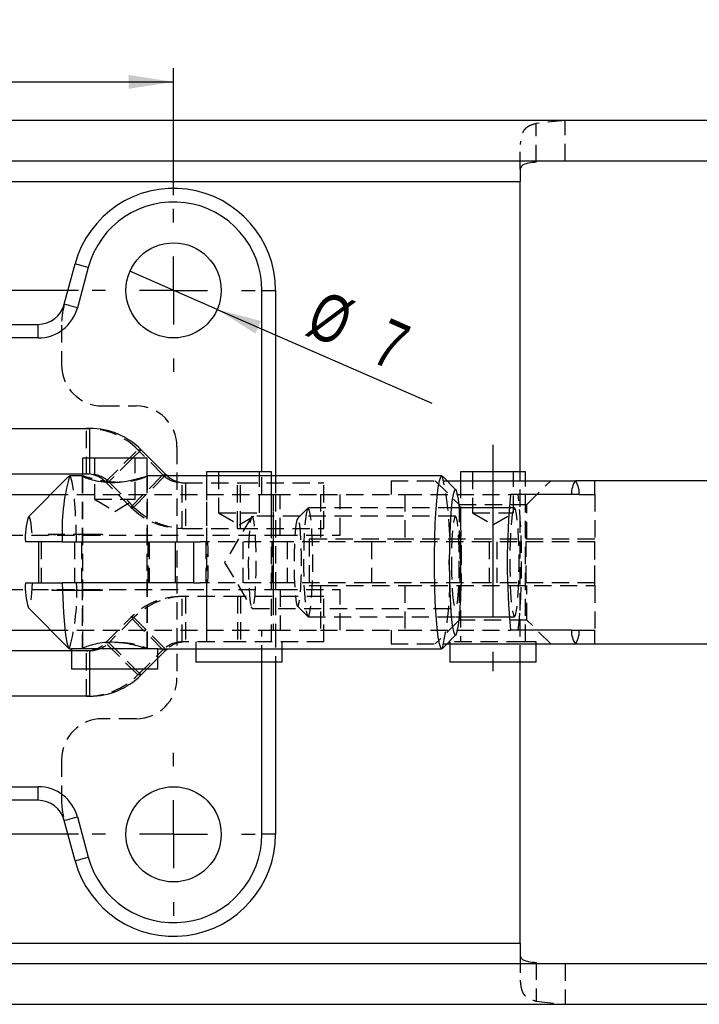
# Model space of a CAD drawing. Extents: x 27 to 362, y 20 to 287.
# Tile 4 of 11: x 150 to 200, y 108 to 181. Entities that reach past the tile are written whole.
import ezdxf

# ---------------------------------------------------------------- set-up
doc = ezdxf.new("R2010")
doc.units = 0
doc.linetypes.add('CENTERX2', pattern=[20.32, 12.7, -2.54, 2.54, -2.54])
doc.linetypes.add('HIDDEN', pattern=[1.905, 1.27, -0.635])
doc.layers.get('0').update_dxf_attribs({"linetype": 'CONTINUOUS'})
doc.styles.add('SLDTEXTSTYLE0', font='TXT', dxfattribs={"width": 0.75})
doc.dimstyles.new('SLDDIMSTYLE3', dxfattribs={"dimtxt": 3.5, "dimasz": 3.302, "dimexe": 0, "dimexo": 0.0625, "dimgap": 0.875, "dimtad": 1, "dimdec": 3, "dimrnd": 1e-09, "dimzin": 12, "dimtxsty": 'SLDTEXTSTYLE0', "dimsah": 1, "dimcen": 0.09, "dimazin": 3, "dimtfac": 1, "dimtdec": 3, "dimtofl": 0, "dimtmove": 0, "dimatfit": 3, "dimtolj": 1, "dimtzin": 12})
doc.dimstyles.new('SLDDIMSTYLE4', dxfattribs={"dimtxt": 3.5, "dimasz": 3.302, "dimexe": 0, "dimexo": 0.0625, "dimgap": 0.875, "dimtad": 1, "dimdec": 3, "dimrnd": 1e-09, "dimzin": 12, "dimtxsty": 'SLDTEXTSTYLE0', "dimblk1": 'NONE', "dimsah": 1, "dimcen": 0, "dimazin": 3, "dimtfac": 1, "dimtdec": 3, "dimtmove": 0, "dimatfit": 3, "dimtolj": 1, "dimtzin": 12})

# ---------------------------------------------------------------- blocks, each defined once
blk = doc.blocks.new('_D_7')
at = {"color": 179, "linetype": 'CONTINUOUS'}
for p, q in [((126.561, 167.82), (126.561, 177.149)), ((161.561, 167.82), (161.561, 177.149)), ((126.561, 176.149), (161.561, 176.149))]:
    blk.add_line(p, q, dxfattribs=at)
for points in [[(126.561, 176.149), (129.863, 175.641), (129.863, 176.657)], [(161.561, 176.149), (158.259, 176.657), (158.259, 175.641)]]:
    blk.add_solid(points, dxfattribs=at)
at = {"color": 179, "linetype": 'CONTINUOUS', "insert": (139.384, 180.661, -41.816), "char_height": 3.5, "attachment_point": 1, "style": 'SLDTEXTSTYLE0'}
blk.add_mtext('35', dxfattribs=at)
blk = doc.blocks.new('_D_8')
at = {"color": 179, "linetype": 'CONTINUOUS'}
for p, q in [((154.561, 160.82), (103.596, 160.82)), ((104.596, 160.82), (104.596, 120.82)), ((154.561, 120.82), (103.596, 120.82))]:
    blk.add_line(p, q, dxfattribs=at)
for points in [[(104.596, 160.82), (104.088, 157.518), (105.104, 157.518)], [(104.596, 120.82), (105.104, 124.122), (104.088, 124.122)]]:
    blk.add_solid(points, dxfattribs=at)
at = {"color": 179, "linetype": 'CONTINUOUS', "insert": (100.085, 151.045, -41.816), "char_height": 3.5, "attachment_point": 1, "rotation": 90, "style": 'SLDTEXTSTYLE0'}
blk.add_mtext('40', dxfattribs=at)
blk = doc.blocks.new('_D_9')
at = {"color": 179, "linetype": 'CONTINUOUS'}
for q in [(158.353, 162.22), (180.566, 152.525)]:
    blk.add_line((164.769, 159.42), q, dxfattribs=at)
blk.add_solid([(164.769, 159.42), (167.592, 157.633), (167.998, 158.565)], dxfattribs=at)
at = {"color": 179, "linetype": 'CONTINUOUS', "char_height": 3.5, "attachment_point": 1, "rotation": 336.42097, "style": 'SLDTEXTSTYLE0'}
for s, insert in [('%%c', (172.539, 160.903, -41.816)), ('7', (177.398, 158.841, -41.816))]:
    blk.add_mtext(s, dxfattribs=dict(at, insert=insert))
blk = doc.blocks.new('_NONE')
blk = doc.blocks.new('SW_CENTERMARKSYMBOL_5')
at = {"color": 0, "linetype": 'CONTINUOUS'}
for p, q in [((0, 5), (0, 6)), ((0, 0), (0, 2.5)), ((-5, 0), (-6, 0)), ((0, 0), (-2.5, 0)), ((0, 0), (0, -2.5)), ((0, 0), (2.5, 0)), ((5, 0), (6, 0)), ((0, -5), (0, -6))]:
    blk.add_line(p, q, dxfattribs=at)
blk = doc.blocks.new('SW_CENTERMARKSYMBOL_8')
at = {"color": 0, "linetype": 'CONTINUOUS'}
for p, q in [((0, 5), (0, 6)), ((0, 0), (0, 2.5)), ((-5, 0), (-6, 0)), ((0, 0), (-2.5, 0)), ((0, 0), (0, -2.5)), ((0, 0), (2.5, 0)), ((5, 0), (6, 0)), ((0, -5), (0, -6))]:
    blk.add_line(p, q, dxfattribs=at)

msp = doc.modelspace()

# ---------------------------------------------------------------- linework, layer by layer
at = {"color": 7, "linetype": 'CONTINUOUS'}
for p, q in [((251.2933, 173.3198), (118.2477, 173.3198)), ((242.4886, 170.3198), (118.2477, 170.3198)), ((187.0611, 169.7243), (187.0611, 168.8198)), ((117.0611, 168.8198), (187.0611, 168.8198)), ((187.0611, 147.4698), (187.0611, 168.8198)), ((153.5239, 159.8022), (154.3167, 162.761)), ((155.2826, 162.5022), (154.4898, 159.5434)), ((168.0611, 160.8198), (169.0611, 160.8198)), ((169.0611, 160.8198), (169.0611, 147.1698)), ((136.5302, 158.3198), (151.592, 158.3198)), ((151.592, 157.3198), (151.592, 158.3198)), ((151.592, 157.3198), (136.5302, 157.3198)), ((137.7943, 150.6698), (155.3848, 150.6698)), ((154.8557, 148.4698), (154.8557, 147.1666)), ((159.6182, 148.4698), (154.8557, 148.4698)), ((159.1672, 149.1029), (161.0141, 147.2556)), ((159.6182, 147.1698), (159.6182, 148.4698)), ((137.7943, 147.3198), (154.8557, 147.3198)), ((153.853, 147.1467), (150.8857, 144.1576)), ((154.8557, 147.1698), (153.8991, 147.1698)), ((181.2996, 147.1698), (159.6096, 147.1698)), ((161.1054, 147.1698), (161.0141, 147.2556)), ((163.996, 147.4698), (163.996, 147.1698)), ((168.7585, 147.4698), (163.996, 147.4698)), ((168.7585, 147.1698), (168.7585, 147.4698)), ((182.3347, 146.1503), (181.3456, 147.1467)), ((182.6807, 147.4698), (182.6807, 146.8198)), ((186.7575, 147.4698), (182.6807, 147.4698)), ((187.4432, 147.4698), (186.7575, 147.4698)), ((187.4432, 146.8198), (187.4432, 147.4698)), ((181.6701, 146.8198), (191.1255, 146.8198)), ((238.0049, 146.8198), (191.1255, 146.8198)), ((135.4663, 145.8198), (152.5358, 145.8198)), ((190.8436, 145.8198), (186.3599, 145.8198)), ((186.2616, 144.8198), (182.2959, 144.8198)), ((153.3746, 142.3198), (150.6553, 142.3198)), ((151.6272, 142.3198), (151.6272, 139.3198)), ((153.3746, 142.3198), (163.0395, 142.3198)), ((161.6692, 142.3198), (161.6692, 139.3198)), ((163.0395, 139.3198), (153.3746, 139.3198)), ((150.8857, 137.4821), (153.853, 134.493)), ((182.2959, 136.8198), (186.2616, 136.8198)), ((135.4663, 135.8198), (152.5358, 135.8198)), ((181.3456, 134.493), (182.3347, 135.4893)), ((190.8436, 135.8198), (186.3599, 135.8198)), ((181.6701, 134.8198), (191.1255, 134.8198)), ((181.887, 134.8198), (181.887, 133.4698)), ((188.237, 133.4698), (188.237, 134.8198)), ((191.1255, 134.8198), (238.0049, 134.8198)), ((154.062, 134.3198), (137.7943, 134.3198)), ((153.8991, 134.4698), (154.062, 134.4698)), ((154.062, 134.4698), (154.062, 132.9698)), ((160.4005, 134.4698), (154.062, 134.4698)), ((154.8557, 134.4731), (154.8557, 134.4698)), ((160.4005, 134.4698), (181.2996, 134.4698)), ((160.412, 132.9698), (160.412, 134.4698)), ((161.0141, 134.3841), (160.412, 133.7819)), ((161.0141, 134.3841), (161.1054, 134.4698)), ((163.2023, 134.4698), (163.2023, 133.4698)), ((169.5523, 133.4698), (169.5523, 134.4698)), ((169.5523, 133.4698), (163.2023, 133.4698)), ((169.0611, 133.4698), (169.0611, 120.8198)), ((187.3226, 133.4698), (181.887, 133.4698)), ((187.0611, 112.8198), (187.0611, 133.4698)), ((188.237, 133.4698), (187.3226, 133.4698)), ((160.2832, 132.9698), (154.062, 132.9698)), ((159.6001, 132.9698), (159.1672, 132.5368)), ((160.412, 132.9698), (160.2832, 132.9698)), ((155.3848, 130.9698), (137.7943, 130.9698)), ((136.5302, 124.3198), (151.592, 124.3198)), ((151.592, 123.3198), (151.592, 124.3198)), ((151.592, 123.3198), (136.5302, 123.3198)), ((154.3167, 118.8787), (153.5239, 121.8375)), ((154.4898, 122.0963), (155.2826, 119.1375)), ((169.0611, 120.8198), (168.0611, 120.8198)), ((117.0611, 112.8198), (187.0611, 112.8198)), ((187.0611, 112.8198), (187.0611, 111.9154)), ((118.2477, 111.3198), (242.4886, 111.3198)), ((118.2477, 108.3198), (251.2933, 108.3198))]:
    msp.add_line(p, q, dxfattribs=at)
at = {"color": 7, "linetype": 'HIDDEN'}
for p, q in [((190.3671, 173.3198), (188.2477, 173.0991)), ((188.2477, 170.2462), (188.2477, 173.0991)), ((190.3671, 170.3198), (190.3671, 173.3198)), ((187.0611, 169.7243), (187.0611, 171.5332)), ((117.0611, 168.8198), (187.0611, 168.8198)), ((153.3195, 158.2493), (153.3195, 155.3198)), ((156.3195, 152.3198), (158.8111, 152.3198)), ((155.1486, 147.3198), (155.1486, 150.6698)), ((161.8111, 149.3198), (161.8111, 132.3198)), ((155.3848, 148.4698), (155.3848, 147.3198)), ((155.737, 148.4698), (155.737, 145.4698)), ((156.5625, 146.7341), (158.9309, 149.1029)), ((158.5343, 148.4698), (156.7988, 146.7341)), ((158.737, 145.4698), (158.737, 148.4698)), ((158.9309, 149.1029), (159.1672, 149.1029)), ((160.7778, 147.2556), (158.9309, 149.1029)), ((154.837, 147.1698), (154.837, 142.3198)), ((154.8557, 147.3198), (155.3848, 147.3198)), ((154.8705, 147.1698), (154.8557, 147.1698)), ((154.8557, 147.1666), (154.8557, 134.4731)), ((158.4094, 144.8868), (160.7778, 147.2556)), ((160.9283, 147.1698), (158.6457, 144.8868)), ((159.6096, 147.1698), (159.6016, 147.1698)), ((159.6016, 147.1598), (159.606, 147.155)), ((159.6182, 134.4698), (159.6182, 147.1698)), ((159.637, 142.3198), (159.637, 147.1698)), ((160.7778, 147.2556), (161.0141, 147.2556)), ((163.996, 147.1698), (163.996, 134.9698)), ((164.8773, 147.4698), (164.8773, 144.4698)), ((167.8773, 144.4698), (167.8773, 147.4698)), ((168.0611, 145.8198), (168.0611, 147.4698)), ((168.7585, 134.9698), (168.7585, 147.1698)), ((169.0611, 147.1698), (169.0611, 145.8198)), ((183.562, 147.4698), (183.562, 144.4698)), ((186.562, 144.4698), (186.562, 147.4698)), ((187.0611, 133.4698), (187.0611, 147.4698)), ((156.5625, 146.7341), (156.7988, 146.7341)), ((158.4094, 144.8868), (156.5625, 146.7341)), ((156.7988, 146.7341), (158.6457, 144.8868)), ((162.1918, 146.6698), (162.428, 146.6698)), ((162.1918, 143.3198), (162.1918, 146.6698)), ((162.428, 146.6698), (162.428, 143.3198)), ((162.428, 146.6698), (166.4954, 146.6698)), ((163.9773, 146.6698), (163.9773, 143.3198)), ((166.2591, 143.3198), (166.2591, 146.6698)), ((166.4954, 143.3198), (166.4954, 146.6698)), ((166.4954, 146.6698), (172.6273, 146.6698)), ((168.7773, 143.3198), (168.7773, 146.6698)), ((172.6273, 143.3198), (172.6273, 146.6698)), ((177.562, 146.8198), (181.6701, 146.8198)), ((177.562, 146.8198), (177.562, 145.8198)), ((180.812, 146.8198), (182.562, 145.0698)), ((182.6807, 146.8198), (182.6807, 134.9698)), ((187.4432, 134.9698), (187.4432, 146.8198)), ((187.562, 145.0698), (189.312, 146.8198)), ((192.562, 145.8198), (192.562, 146.8198)), ((152.5358, 145.8198), (168.8967, 145.8198)), ((168.8967, 145.8198), (168.8967, 135.8198)), ((168.8967, 145.8198), (172.3608, 145.8198)), ((169.0611, 145.8198), (169.0611, 135.8198)), ((169.4107, 142.8198), (169.4107, 145.8198)), ((172.3608, 145.8198), (172.3608, 142.5198)), ((172.3608, 145.8198), (178.5668, 145.8198)), ((173.8111, 142.8198), (173.8111, 145.8198)), ((178.5668, 145.8198), (178.5668, 142.5198)), ((178.5668, 145.8198), (186.3599, 145.8198)), ((191.4074, 145.8198), (190.8436, 145.8198)), ((191.4074, 145.8198), (192.562, 145.8198)), ((192.562, 145.8198), (192.562, 142.5198)), ((155.737, 145.4698), (158.737, 145.4698)), ((155.737, 145.4698), (157.237, 144.5685)), ((157.237, 144.5685), (158.737, 145.4698)), ((158.4094, 144.8868), (158.6457, 144.8868)), ((182.2959, 144.8198), (171.4639, 144.8198)), ((182.562, 145.0698), (187.562, 145.0698)), ((182.562, 145.0698), (182.562, 142.5198)), ((186.6418, 144.8198), (186.2616, 144.8198)), ((187.562, 142.5198), (187.562, 145.0698)), ((164.8773, 144.4698), (166.4247, 144.4698)), ((164.8773, 144.4698), (166.3773, 143.5685)), ((167.3092, 144.1854), (165.3147, 140.8198)), ((166.3773, 143.5685), (167.8773, 144.4698)), ((166.4247, 144.4698), (167.8773, 144.4698)), ((182.2959, 144.2198), (167.3502, 144.2198)), ((171.4349, 144.8053), (170.6763, 144.0411)), ((183.562, 144.4698), (186.562, 144.4698)), ((183.562, 144.4698), (185.062, 143.5685)), ((185.062, 143.5685), (186.562, 144.4698)), ((118.7116, 142.8198), (169.4107, 142.8198)), ((152.3271, 142.8698), (152.3271, 142.8198)), ((152.4387, 142.8698), (152.4387, 142.8198)), ((152.4484, 142.8698), (152.4484, 142.8198)), ((152.5918, 142.8698), (152.5918, 142.8198)), ((152.7365, 142.8698), (152.7365, 142.8198)), ((152.8386, 142.8698), (152.8386, 142.8198)), ((153.2384, 142.8698), (153.2384, 142.8198)), ((153.3225, 142.8698), (153.3225, 142.8198)), ((155.4539, 142.8698), (153.3225, 142.8698)), ((154.5881, 142.8698), (154.5881, 142.8198)), ((155.4539, 142.8698), (155.4539, 142.8198)), ((155.8951, 142.8698), (155.8951, 142.8198)), ((156.3363, 142.8698), (156.3363, 142.8198)), ((162.1918, 143.3198), (162.428, 143.3198)), ((162.428, 143.3198), (166.4954, 143.3198)), ((166.4954, 143.3198), (172.6273, 143.3198)), ((169.4107, 142.8198), (173.8111, 142.8198)), ((151.8153, 142.3198), (151.8153, 139.3198)), ((154.2631, 142.3198), (154.2631, 139.3198)), ((154.787, 142.3198), (154.787, 139.3198)), ((159.687, 139.3198), (159.687, 142.3198)), ((159.7615, 142.3198), (159.7615, 139.3198)), ((163.0395, 142.3198), (163.5202, 142.3198)), ((169.9132, 142.3198), (163.5202, 142.3198)), ((163.9273, 142.3198), (163.9273, 139.3198)), ((166.6492, 142.3198), (166.6492, 139.3198)), ((168.8273, 139.3198), (168.8273, 142.3198)), ((169.9132, 142.3198), (169.9132, 139.3198)), ((176.1132, 142.3198), (169.9132, 142.3198)), ((171.5415, 142.5198), (171.5415, 139.1198)), ((172.3608, 142.5198), (171.5415, 142.5198)), ((178.5668, 142.5198), (172.3608, 142.5198)), ((176.1132, 142.3198), (176.1132, 139.3198)), ((184.7876, 142.3198), (176.1132, 142.3198)), ((192.562, 142.5198), (178.5668, 142.5198)), ((182.612, 142.3198), (182.612, 139.3198)), ((184.7876, 142.3198), (184.7876, 139.3198)), ((192.562, 142.3198), (184.7876, 142.3198)), ((185.3364, 142.3198), (185.3364, 139.3198)), ((187.512, 139.3198), (187.512, 142.3198)), ((192.562, 139.1198), (192.562, 142.5198)), ((192.562, 139.3198), (192.562, 142.3198)), ((165.3147, 140.8198), (167.3092, 137.4543)), ((154.837, 139.3198), (154.837, 134.4698)), ((159.637, 134.4698), (159.637, 139.3198)), ((163.0395, 139.3198), (163.5202, 139.3198)), ((169.9132, 139.3198), (163.5202, 139.3198)), ((176.1132, 139.3198), (169.9132, 139.3198)), ((171.5415, 139.1198), (172.3608, 139.1198)), ((172.3608, 139.1198), (172.3608, 135.8198)), ((172.3608, 139.1198), (178.5668, 139.1198)), ((184.7876, 139.3198), (176.1132, 139.3198)), ((178.5668, 139.1198), (178.5668, 135.8198)), ((178.5668, 139.1198), (192.562, 139.1198)), ((182.562, 139.1198), (182.562, 136.5698)), ((192.562, 139.3198), (184.7876, 139.3198)), ((187.562, 136.5698), (187.562, 139.1198)), ((192.562, 139.1198), (192.562, 135.8198)), ((118.7116, 138.8198), (169.4107, 138.8198)), ((152.6106, 138.8261), (152.6106, 138.7636)), ((152.6547, 138.7698), (152.6547, 138.8198)), ((152.6547, 138.7698), (152.6713, 138.7698)), ((152.6851, 138.8261), (152.6851, 138.7636)), ((152.725, 138.7698), (152.725, 138.8198)), ((152.9953, 138.7698), (152.9953, 138.8198)), ((153.1014, 138.7698), (153.1014, 138.8198)), ((153.4502, 138.7698), (153.4502, 138.8198)), ((153.5578, 138.7698), (153.5578, 138.8198)), ((153.5578, 138.7698), (154.5118, 138.7698)), ((153.9576, 138.7698), (153.9576, 138.8198)), ((154.4511, 138.7698), (154.4511, 138.8198)), ((154.5118, 138.7698), (154.5118, 138.8198)), ((154.5118, 138.7698), (155.4796, 138.7698)), ((155.0095, 138.7698), (155.0095, 138.8198)), ((155.4562, 138.7698), (155.4562, 138.8198)), ((155.4796, 138.7698), (155.4796, 138.8198)), ((155.8932, 138.7698), (155.8932, 138.8198)), ((155.9263, 138.7698), (155.9263, 138.8198)), ((156.2338, 138.7698), (156.2338, 138.8198)), ((156.2795, 138.7636), (156.2795, 138.8261)), ((156.3027, 138.7698), (156.3027, 138.8198)), ((156.34, 138.7636), (156.34, 138.8261)), ((162.428, 138.3198), (162.1918, 138.3198)), ((162.1918, 134.9698), (162.1918, 138.3198)), ((162.428, 138.3198), (162.428, 134.9698)), ((166.4954, 138.3198), (162.428, 138.3198)), ((163.9773, 138.3198), (163.9773, 134.9698)), ((166.2591, 138.3198), (166.2591, 134.9698)), ((166.4954, 138.3198), (166.4954, 134.9698)), ((172.6273, 138.3198), (166.4954, 138.3198)), ((168.7773, 134.9698), (168.7773, 138.3198)), ((169.4107, 138.8198), (169.4107, 135.8198)), ((169.4107, 138.8198), (173.8111, 138.8198)), ((172.6273, 134.9698), (172.6273, 138.3198)), ((173.8111, 135.8198), (173.8111, 138.8198)), ((170.6763, 137.5986), (171.4349, 136.8344)), ((167.3502, 137.4198), (182.2959, 137.4198)), ((156.5625, 134.9056), (158.4094, 136.7529)), ((158.6457, 136.7529), (156.7988, 134.9056)), ((158.6457, 136.7529), (158.4094, 136.7529)), ((160.7778, 134.3841), (158.4094, 136.7529)), ((158.6457, 136.7529), (160.9283, 134.4698)), ((171.4639, 136.8198), (182.2959, 136.8198)), ((182.562, 136.5698), (180.812, 134.8198)), ((187.562, 136.5698), (182.562, 136.5698)), ((186.2616, 136.8198), (186.6418, 136.8198)), ((189.312, 134.8198), (187.562, 136.5698)), ((152.5358, 135.8198), (168.8967, 135.8198)), ((168.0611, 133.4698), (168.0611, 135.8198)), ((168.8967, 135.8198), (172.3608, 135.8198)), ((169.0611, 135.8198), (169.0611, 133.4698)), ((172.3608, 135.8198), (178.5668, 135.8198)), ((177.562, 135.8198), (177.562, 134.8198)), ((178.5668, 135.8198), (186.3599, 135.8198)), ((190.8436, 135.8198), (191.4074, 135.8198)), ((191.4074, 135.8198), (192.562, 135.8198)), ((192.562, 134.8198), (192.562, 135.8198)), ((156.7988, 134.9056), (156.5625, 134.9056)), ((158.9309, 132.5368), (156.5625, 134.9056)), ((156.7988, 134.9056), (158.7342, 132.9698)), ((157.2475, 134.927), (157.441, 134.9409)), ((162.428, 134.9698), (162.1918, 134.9698)), ((166.4954, 134.9698), (162.428, 134.9698)), ((163.2023, 134.9698), (163.2023, 134.4698)), ((172.6273, 134.9698), (166.4954, 134.9698)), ((169.5523, 134.4698), (169.5523, 134.9698)), ((177.562, 134.8198), (181.6701, 134.8198)), ((187.3226, 134.9698), (181.887, 134.9698)), ((181.887, 134.9698), (181.887, 134.8198)), ((188.237, 134.9698), (187.3226, 134.9698)), ((188.237, 134.8198), (188.237, 134.9698)), ((155.3848, 134.3198), (154.062, 134.3198)), ((155.1486, 130.9698), (155.1486, 134.3198)), ((155.3848, 134.3198), (155.3848, 132.9698)), ((158.9309, 132.5368), (160.7778, 134.3841)), ((159.6036, 134.4855), (159.6034, 134.4792)), ((161.0141, 134.3841), (160.7778, 134.3841)), ((160.412, 133.7819), (159.6001, 132.9698)), ((159.1672, 132.5368), (158.9309, 132.5368)), ((158.8111, 129.3198), (156.3195, 129.3198)), ((153.3195, 126.3198), (153.3195, 123.3904)), ((117.0611, 112.8198), (187.0611, 112.8198)), ((187.0611, 111.9154), (187.0611, 110.1065)), ((188.2477, 111.3934), (188.2477, 108.5406)), ((190.3671, 111.3198), (190.3671, 108.3198)), ((188.2477, 108.5406), (190.3671, 108.3198))]:
    msp.add_line(p, q, dxfattribs=at)
at = {"color": 8, "linetype": 'CONTINUOUS'}
for p, q in [((168.0611, 147.4698), (168.0611, 160.8198)), ((155.3848, 150.6698), (155.3848, 148.4698)), ((159.1672, 149.1029), (158.5343, 148.4698)), ((161.0141, 147.2556), (160.9283, 147.1698)), ((160.9283, 134.4698), (161.0141, 134.3841)), ((168.0611, 120.8198), (168.0611, 133.4698)), ((155.3848, 132.9698), (155.3848, 130.9698)), ((158.7342, 132.9698), (159.1672, 132.5368))]:
    msp.add_line(p, q, dxfattribs=at)
at = {"color": 179, "linetype": 'CENTERX2'}
for p, q in [((185.062, 149.4698), (185.062, 132.8198)), ((168.8967, 144.5198), (168.8967, 137.1198))]:
    msp.add_line(p, q, dxfattribs=at)
at = {"color": 7, "linetype": 'CONTINUOUS', "flags": 128}
for points in [[(155.2826, 162.5022), (155.0942, 162.5527), (154.913, 162.6012), (154.746, 162.646), (154.5996, 162.6852), (154.4795, 162.7174), (154.3902, 162.7413), (154.3353, 162.756), (154.3167, 162.761)], [(154.4898, 159.5434), (154.3014, 159.5939), (154.1202, 159.6424), (153.9532, 159.6872), (153.8068, 159.7264), (153.6867, 159.7586), (153.5974, 159.7825), (153.5425, 159.7972), (153.5239, 159.8022)], [(181.3456, 134.493), (181.3252, 134.477), (181.2227, 134.5345), (181.123, 134.8191), (181.0297, 135.3206), (180.9461, 136.0208), (180.8753, 136.8945), (180.8198, 137.9101), (180.7816, 139.0308), (180.7622, 140.2162), (180.7622, 141.4234), (180.7816, 142.6088), (180.8198, 143.7296), (180.8753, 144.7451), (180.9461, 145.6188), (181.0297, 146.3191), (181.123, 146.8206), (181.2227, 147.1052), (181.3252, 147.1626), (181.3456, 147.1467)], [(182.5979, 144.8198), (182.5233, 145.4531), (182.4365, 145.908), (182.3435, 146.1405), (182.2484, 146.1405), (182.1554, 145.908), (182.0686, 145.4531), (181.9916, 144.7957), (181.928, 143.9645), (181.8805, 142.9959), (181.8511, 141.9322), (181.8412, 140.8198), (181.8511, 139.7075), (181.8805, 138.6438), (181.928, 137.6752), (181.9916, 136.844), (182.0686, 136.1866), (182.1554, 135.7317), (182.2484, 135.4991), (182.3435, 135.4991), (182.4365, 135.7317), (182.5233, 136.1866), (182.5979, 136.8198)], [(153.3746, 139.3198), (153.4082, 138.1796), (153.4595, 137.1347), (153.5267, 136.2229), (153.6074, 135.4772), (153.6985, 134.9244), (153.797, 134.5845), (153.8991, 134.4698)], [(153.5239, 121.8375), (153.5425, 121.8425), (153.5974, 121.8572), (153.6867, 121.8811), (153.8068, 121.9133), (153.9532, 121.9525), (154.1202, 121.9973), (154.3014, 122.0458), (154.4898, 122.0963)], [(154.3167, 118.8787), (154.3353, 118.8837), (154.3902, 118.8984), (154.4795, 118.9223), (154.5996, 118.9545), (154.746, 118.9937), (154.913, 119.0385), (155.0942, 119.087), (155.2826, 119.1375)]]:
    msp.add_lwpolyline(points, dxfattribs=at)
at = {"color": 7, "linetype": 'HIDDEN', "flags": 128}
for points in [[(154.4236, 142.3198), (154.39, 143.4601), (154.3387, 144.505), (154.2715, 145.4167), (154.1908, 146.1625), (154.0996, 146.7153), (154.0012, 147.0552), (153.8991, 147.1698)], [(171.4639, 144.8198), (171.3826, 144.7036), (171.3059, 144.3617), (171.2385, 143.8139), (171.1841, 143.0921), (171.146, 142.2383), (171.1264, 141.302), (171.1264, 140.3377), (171.146, 139.4014), (171.1841, 138.5476), (171.2385, 137.8258), (171.3059, 137.278), (171.3826, 136.9361), (171.4639, 136.8198), (171.5453, 136.9361), (171.6219, 137.278), (171.6894, 137.8258), (171.7438, 138.5476), (171.7819, 139.4014), (171.8015, 140.3377), (171.8015, 141.302), (171.7819, 142.2383), (171.7438, 143.0921), (171.6894, 143.8139), (171.6219, 144.3617), (171.5453, 144.7036), (171.4639, 144.8198)], [(186.6418, 144.8198), (186.5604, 144.7036), (186.4838, 144.3617), (186.4163, 143.8139), (186.362, 143.0921), (186.3239, 142.2383), (186.3043, 141.302), (186.3043, 140.3377), (186.3239, 139.4014), (186.362, 138.5476), (186.4163, 137.8258), (186.4838, 137.278), (186.5604, 136.9361), (186.6418, 136.8198), (186.7232, 136.9361), (186.7998, 137.278), (186.8673, 137.8258), (186.9216, 138.5476), (186.9597, 139.4014), (186.9793, 140.3377), (186.9793, 141.302), (186.9597, 142.2383), (186.9216, 143.0921), (186.8673, 143.8139), (186.7998, 144.3617), (186.7232, 144.7036), (186.6418, 144.8198)], [(150.8857, 144.1576), (150.91, 144.1698), (150.9877, 144.0425), (151.0596, 143.6701), (151.1201, 143.0809), (151.1646, 142.3198)], [(167.0612, 140.8198), (167.0711, 139.9399), (167.0999, 139.1198), (167.1459, 138.4157), (167.2057, 137.8754), (167.2754, 137.5357), (167.3502, 137.4198), (167.425, 137.5357), (167.4947, 137.8754), (167.5546, 138.4157), (167.6005, 139.1198), (167.6294, 139.9399), (167.6392, 140.8198), (167.6294, 141.6998), (167.6005, 142.5198), (167.5546, 143.224), (167.4947, 143.7643), (167.425, 144.104), (167.3502, 144.2198), (167.2754, 144.104), (167.2057, 143.7643), (167.1459, 143.224), (167.0999, 142.5198), (167.0711, 141.6998), (167.0612, 140.8198)], [(182.0069, 140.8198), (182.0168, 139.9399), (182.0456, 139.1198), (182.0916, 138.4157), (182.1514, 137.8754), (182.2211, 137.5357), (182.2959, 137.4198), (182.3707, 137.5357), (182.4404, 137.8754), (182.5003, 138.4157), (182.5462, 139.1198), (182.5751, 139.9399), (182.585, 140.8198), (182.5751, 141.6998), (182.5462, 142.5198), (182.5003, 143.224), (182.4404, 143.7643), (182.3707, 144.104), (182.2959, 144.2198), (182.2211, 144.104), (182.1514, 143.7643), (182.0916, 143.224), (182.0456, 142.5198), (182.0168, 141.6998), (182.0069, 140.8198)], [(170.6997, 144.0528), (170.6256, 143.933), (170.5569, 143.5822), (170.4989, 143.0265), (170.4557, 142.3072), (170.4306, 141.4776), (170.4255, 140.5992), (170.4408, 139.7372), (170.4752, 138.9554), (170.5263, 138.312), (170.5902, 137.8545), (170.6623, 137.617), (170.7371, 137.617), (170.8092, 137.8545), (170.8731, 138.312), (170.9242, 138.9554), (170.9587, 139.7372), (170.9739, 140.5992), (170.9688, 141.4776), (170.9437, 142.3072), (170.9006, 143.0265), (170.8425, 143.5822), (170.7739, 143.933), (170.6997, 144.0528)], [(151.1646, 139.3198), (151.1201, 138.5588), (151.0596, 137.9696), (150.9877, 137.5972), (150.91, 137.4698), (150.8857, 137.4821)]]:
    msp.add_lwpolyline(points, dxfattribs=at)
at = {"color": 7, "linetype": 'CONTINUOUS'}
for centre in [(161.5611, 160.8198), (161.5611, 120.8198)]:
    msp.add_circle(centre, 3.5, dxfattribs=at)
for centre, radius, start, end in [((161.5611, 160.8198), 7.5, 0, 165.000014), ((161.5611, 160.8198), 6.5, 0, 165.000014), ((151.592, 160.3198), 2, 270, 345.000014), ((151.592, 160.3198), 3, 270, 345.000014), ((155.3847, 145.3213), 5.3486, 44.993613, 89.999133), ((168.7984, 143.1052), 15.4438, 164.740589, 182.914905), ((192.4408, 145.9093), 1.5997, 145.305154, 183.205381), ((237.0836, 140.8198), 50.9695, 174.370353, 185.629647), ((156.1112, 142.5694), 5.4615, 163.093889, 182.618888), ((236.496, 140.8198), 73.4718, 178.830169, 181.169831), ((156.1112, 139.0703), 5.4615, 177.381112, 196.906111), ((192.4408, 135.7304), 1.5997, 176.794619, 214.694846), ((155.3847, 136.3184), 5.3486, 270.000867, 315.006387), ((151.592, 121.3198), 3, 14.999986, 90), ((151.592, 121.3198), 2, 14.999986, 90), ((161.5611, 120.8198), 7.5, 194.999986, 0), ((161.5611, 120.8198), 6.5, 194.999986, 0)]:
    msp.add_arc(centre, radius, start, end, dxfattribs=at)
at = {"color": 7, "linetype": 'HIDDEN'}
for centre, radius, start, end in [((159.3195, 158.2493), 6, 165.000014, 180), ((156.3195, 155.3198), 3, 180, 270), ((158.8111, 149.3198), 3, 0, 90), ((155.1485, 145.3213), 5.3486, 44.993618, 89.999138), ((155.1485, 145.3204), 1.9995, 44.993645, 89.99911), ((155.3848, 145.3204), 1.9995, 44.993674, 89.999081), ((162.1918, 148.6693), 1.9995, 224.993685, 269.999096), ((162.4281, 148.6693), 1.9994, 228.584393, 269.99923), ((159.4485, 142.2552), 22.4368, 356.332037, 12.592245), ((189.8102, 145.9093), 1.5997, 356.79501, 34.694059), ((136.2, 140.8198), 50.9695, 354.370353, 5.629647), ((162.1918, 148.6684), 5.3486, 224.993655, 269.999113), ((162.4281, 148.6684), 5.3486, 224.993655, 269.999113), ((141.0158, 141.2288), 41.7369, 359.438534, 4.935784), ((90.632, 140.8198), 73.4718, 358.830169, 1.169831), ((159.4485, 139.3845), 22.4368, 347.407755, 3.667963), ((139.4046, 140.4724), 43.3475, 355.166414, 0.459268), ((138.9998, 138.5345), 15.4438, 344.74062, 2.914896), ((162.1918, 132.9713), 5.3486, 90.000887, 135.006345), ((162.4281, 132.9713), 5.3486, 90.000887, 135.006345), ((189.8102, 135.7304), 1.5997, 325.305941, 3.20499), ((155.1485, 136.3193), 1.9995, 270.00089, 315.006355), ((155.3848, 136.3193), 1.9995, 270.000919, 315.006326), ((162.1918, 132.9704), 1.9995, 90.000904, 135.006315), ((162.4281, 132.9704), 1.9994, 90.00077, 131.415607), ((155.1485, 136.3184), 5.3486, 270.000862, 315.006382), ((158.8111, 132.3198), 3, 270, 0), ((156.3195, 126.3198), 3, 90, 180), ((159.3195, 123.3904), 6, 180, 194.999986)]:
    msp.add_arc(centre, radius, start, end, dxfattribs=at)
for points, knots in [([(188.2477, 173.0991), (188.0481, 173.0371), (187.6687, 172.9193), (187.3097, 172.6014), (187.143, 172.1531), (187.0912, 171.7612), (187.0611, 171.5332)], [0, 0, 0, 0, 0.2626075, 0.4993215, 0.7087657, 1, 1, 1, 1]), ([(157.441, 146.6988), (157.181, 146.7091), (156.6616, 146.7297), (155.9345, 146.8719), (155.3398, 147.0309), (154.9452, 147.1539), (154.8925, 147.1586), (154.8705, 147.1605)], [0, 0, 0, 0, 0.2042025, 0.4080351, 0.6212678, 0.8417417, 1, 1, 1, 1]), ([(159.6134, 147.1472), (159.5553, 147.1181), (159.4364, 147.0588), (158.9647, 146.8979), (158.2941, 146.7384), (157.7299, 146.7122), (157.441, 146.6988)], [0, 0, 0, 0, 0.2328887, 0.4757197, 0.7315574, 1, 1, 1, 1]), ([(152.4387, 142.8698), (152.41, 142.8698), (152.3589, 142.8698), (152.3368, 142.8698), (152.3271, 142.8698)], [0, 0, 0, 0, 0.5618086, 1, 1, 1, 1]), ([(152.8386, 142.8698), (152.7626, 142.8698), (152.6487, 142.8698), (152.5157, 142.8698), (152.4554, 142.8698), (152.4507, 142.8698), (152.4484, 142.8698)], [0, 0, 0, 0, 0.5011244, 0.7512685, 0.8754562, 1, 1, 1, 1]), ([(153.3225, 142.8698), (153.2883, 142.8698), (153.2198, 142.8698), (153.0407, 142.8698), (152.9153, 142.8698), (152.8386, 142.8698)], [0, 0, 0, 0, 0.2778618, 0.5582295, 1, 1, 1, 1]), ([(155.8951, 142.8698), (155.8111, 142.8698), (155.6851, 142.8698), (155.5486, 142.8698), (155.492, 142.8698), (155.4619, 142.8698), (155.4571, 142.8698), (155.4539, 142.8698)], [0, 0, 0, 0, 0.5003875, 0.7506606, 0.8131292, 0.8758909, 1, 1, 1, 1]), ([(156.3363, 142.8698), (156.3332, 142.8698), (156.3286, 142.8698), (156.2976, 142.8698), (156.2415, 142.8698), (156.1048, 142.8698), (155.979, 142.8698), (155.8951, 142.8698)], [0, 0, 0, 0, 0.1241853, 0.1868169, 0.249532, 0.4996248, 1, 1, 1, 1]), ([(152.6152, 138.7698), (152.6162, 138.7698), (152.6185, 138.7698), (152.6414, 138.7698), (152.6547, 138.7698)], [0, 0, 0, 0, 0.41768516, 1, 1, 1, 1]), ([(152.6915, 138.7698), (152.6899, 138.7698), (152.6854, 138.7698), (152.7246, 138.7698), (152.7904, 138.7698), (152.9197, 138.7698), (153.0287, 138.7698), (153.1014, 138.7698)], [0, 0, 0, 0, 0.0643243, 0.1805272, 0.2977286, 0.5317408, 1, 1, 1, 1]), ([(153.1014, 138.7698), (153.1924, 138.7698), (153.3191, 138.7698), (153.4897, 138.7698), (153.5351, 138.7698), (153.5578, 138.7698)], [0, 0, 0, 0, 0.561456, 0.7815611, 1, 1, 1, 1]), ([(155.4796, 138.7698), (155.5079, 138.7698), (155.5647, 138.7698), (155.721, 138.7698), (155.8279, 138.7698), (155.8932, 138.7698)], [0, 0, 0, 0, 0.277553, 0.5580934, 1, 1, 1, 1]), ([(155.8932, 138.7698), (155.9633, 138.7698), (156.0683, 138.7698), (156.1917, 138.7698), (156.2481, 138.7698), (156.2731, 138.7698), (156.2844, 138.7698), (156.2671, 138.7698), (156.2449, 138.7698), (156.2338, 138.7698)], [0, 0, 0, 0, 0.3749673, 0.5621905, 0.6565801, 0.7035, 0.7502349, 0.874969, 1, 1, 1, 1]), ([(156.3027, 138.7698), (156.316, 138.7698), (156.3364, 138.7698), (156.3341, 138.7698), (156.3334, 138.7698)], [0, 0, 0, 0, 0.65013847, 1, 1, 1, 1]), ([(157.441, 134.9409), (157.6971, 134.9304), (158.2089, 134.9096), (158.8658, 134.7694), (159.3853, 134.6023), (159.5303, 134.5331), (159.604, 134.4979)], [0, 0, 0, 0, 0.2425954, 0.4847517, 0.7380739, 1, 1, 1, 1]), ([(187.0611, 110.1065), (187.0838, 109.883), (187.1236, 109.4896), (187.2902, 109.0519), (187.6816, 108.7365), (188.0428, 108.6115), (188.2477, 108.5406)], [0, 0, 0, 0, 0.28479781, 0.50142264, 0.71716737, 1, 1, 1, 1])]:
    msp.add_open_spline(points, degree=3, knots=knots, dxfattribs=at)
at = {"color": 7, "linetype": 'CONTINUOUS'}
for points, knots in [([(188.2477, 170.2462), (188.058, 170.227), (187.7373, 170.1946), (187.352, 170.1026), (187.148, 169.9436), (187.0919, 169.8019), (187.0611, 169.7243)], [0, 0, 0, 0, 0.3754131, 0.6350417, 0.8002358, 1, 1, 1, 1]), ([(154.8705, 147.1605), (154.8573, 147.1634), (154.794, 147.177), (154.9298, 147.1069), (155.2704, 146.9727), (155.8507, 146.8082), (156.5951, 146.6964), (157.3989, 146.6934), (158.1562, 146.7896), (158.8301, 146.9447), (159.337, 147.0931), (159.6062, 147.1754), (159.6024, 147.1626), (159.6016, 147.1598)], [0, 0, 0, 0, 0.0262261, 0.1262739, 0.2278347, 0.3354277, 0.4453953, 0.5491829, 0.6479965, 0.7505978, 0.8597951, 0.9685751, 1, 1, 1, 1]), ([(150.6553, 139.3198), (151.2777, 139.3198), (152.1719, 139.3198), (153.0942, 139.3198), (153.3746, 139.3198)], [0, 0, 0, 0, 0.6959639, 1, 1, 1, 1]), ([(159.6034, 134.4792), (159.6054, 134.4763), (159.6147, 134.4627), (159.382, 134.5327), (158.9289, 134.667), (158.2618, 134.8315), (157.4697, 134.9433), (156.6646, 134.9462), (155.9487, 134.8502), (155.3508, 134.6943), (154.965, 134.5492), (154.7966, 134.4674), (154.8404, 134.4748), (154.8422, 134.4751)], [0, 0, 0, 0, 0.0269538, 0.1297774, 0.2341558, 0.344734, 0.4577525, 0.5644196, 0.6659746, 0.7714226, 0.8836493, 0.9954473, 1, 1, 1, 1]), ([(187.0611, 111.9154), (187.0846, 111.8389), (187.1187, 111.7275), (187.2253, 111.6245), (187.3806, 111.5327), (187.7331, 111.4533), (188.0513, 111.4163), (188.2477, 111.3934)], [0, 0, 0, 0, 0.1916768, 0.2792059, 0.3650157, 0.6080999, 1, 1, 1, 1])]:
    msp.add_open_spline(points, degree=3, knots=knots, dxfattribs=at)

# ---------------------------------------------------------------- block references
at = {"color": 179, "linetype": 'CONTINUOUS'}
for name, p in [('SW_CENTERMARKSYMBOL_5', (161.5611, 160.8198)), ('SW_CENTERMARKSYMBOL_8', (161.5611, 120.8198))]:
    msp.add_blockref(name, p, dxfattribs=at)

# ---------------------------------------------------------------- dimensions: what is measured, and where the dimension line sits
dim = msp.add_linear_dim(base=(161.5611, 176.1488), p1=(126.5611, 166.8198), p2=(161.5611, 166.8198), dimstyle='SLDDIMSTYLE3', dxfattribs=at)
dim.commit()
dim.dimension.update_dxf_attribs({"geometry": '_D_7', "text_midpoint": (143.3924, 176.1488), "dimtype": 160})
dim = msp.add_diameter_dim_2p(p1=(158.3534, 162.2199), p2=(164.7689, 159.4198), dimstyle='SLDDIMSTYLE4', dxfattribs=at)
dim.commit()
dim.dimension.update_dxf_attribs({"geometry": '_D_9', "text_midpoint": (175.8842, 154.5685), "dimtype": 163})
dim = msp.add_linear_dim(base=(104.5964, 120.8198), p1=(155.5611, 160.8198), p2=(155.5611, 120.8198), angle=90, dimstyle='SLDDIMSTYLE3', dxfattribs=at)
dim.commit()
dim.dimension.update_dxf_attribs({"geometry": '_D_8', "text_midpoint": (104.5964, 155.0535), "dimtype": 160})

doc.saveas('drawing.dxf')
